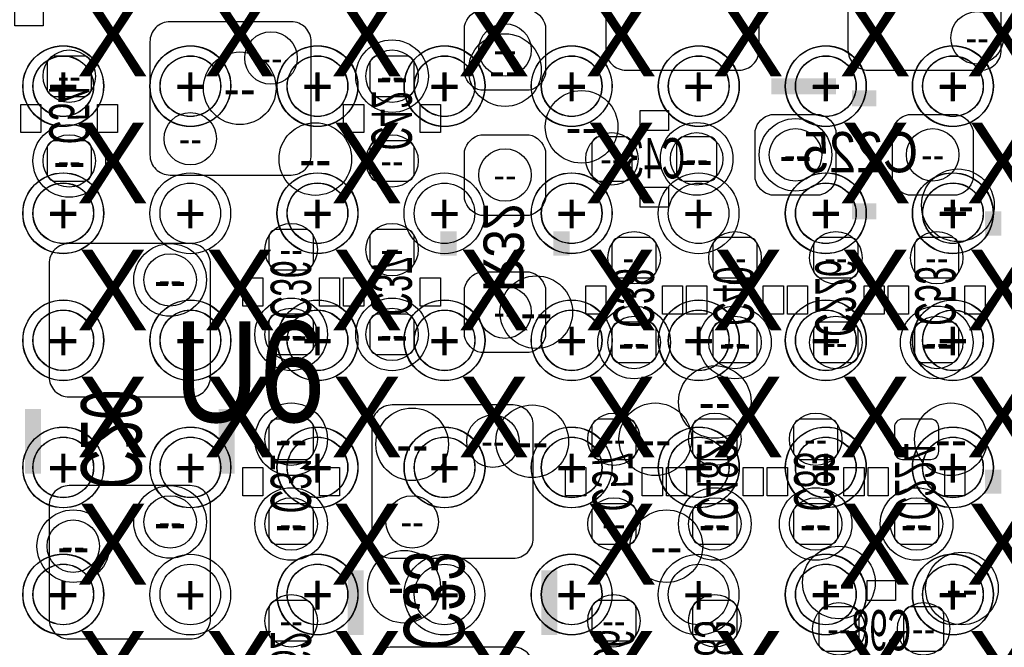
# Model space of a CAD drawing. Extents: x -22 to 398, y -34 to 263.
# Tile 27 of 39: x 34.56 to 40.75, y 20.63 to 24.58. Entities that reach past the tile are written whole.
import ezdxf
from ezdxf.enums import TextEntityAlignment as Align

# ---------------------------------------------------------------- set-up
doc = ezdxf.new("R2010")
doc.units = 0
for name, color, linetype in [('ASSY_BOT', 17, 'CONTINUOUS'), ('ASSY_TOP', 18, 'CONTINUOUS'), ('BOT', 16, 'CONTINUOUS'), ('DRILL', 12, 'CONTINUOUS'), ('SILK_BOT', 13, 'CONTINUOUS'), ('TOP', 15, 'CONTINUOUS')]:
    doc.layers.add(name, color=color, linetype=linetype)

# ---------------------------------------------------------------- blocks, each defined once
blk = doc.blocks.new('FIGURE_CIRCLE')
blk.add_circle((0, 0), 0.5)

msp = doc.modelspace()

# ---------------------------------------------------------------- linework, layer by layer
at = {"layer": 'BOT'}
for points in [[(38.246304, 25.15362), (38.246304, 24.39162, 0.414214), (38.373304, 24.26462), (39.084504, 24.26462, 0.414214), (39.211504, 24.39162), (39.211504, 25.15362, 0.414214), (39.084504, 25.28062), (38.373304, 25.28062, 0.414214)], [(39.770304, 25.15362), (39.770304, 24.39162, 0.414214), (39.897304, 24.26462), (40.608504, 24.26462, 0.414214), (40.735504, 24.39162), (40.735504, 25.15362, 0.414214), (40.608504, 25.28062), (39.897304, 25.28062, 0.414214)], [(37.865304, 24.54402), (37.865304, 24.23922, -0.294587), (37.763704, 24.13762), (37.458904, 24.13762, -0.294587), (37.357304, 24.23922), (37.357304, 24.54402, -0.294587), (37.458904, 24.64562), (37.763704, 24.64562, -0.294587)], [(35.503104, 23.60422), (36.265104, 23.60422, 0.414214), (36.392104, 23.73122), (36.392104, 24.44242, 0.414214), (36.265104, 24.56942), (35.503104, 24.56942, 0.414214), (35.376104, 24.44242), (35.376104, 23.73122, 0.414214)], [(34.957004, 24.09952, 0.414214), (35.007804, 24.15032), (35.007804, 24.30272, 0.414214), (34.957004, 24.35352), (34.779204, 24.35352, 0.414214), (34.728404, 24.30272), (34.728404, 24.15032, 0.414214), (34.779204, 24.09952)], [(36.989004, 24.09952, 0.414214), (37.039804, 24.15032), (37.039804, 24.30272, 0.414214), (36.989004, 24.35352), (36.811204, 24.35352, 0.414214), (36.760404, 24.30272), (36.760404, 24.15032, 0.414214), (36.811204, 24.09952)], [(39.592504, 23.47722), (39.287704, 23.47722, -0.294587), (39.186104, 23.57882), (39.186104, 23.88362, -0.294587), (39.287704, 23.98522), (39.592504, 23.98522, -0.294587), (39.694104, 23.88362), (39.694104, 23.57882, -0.294587)], [(40.456104, 23.47722), (40.151304, 23.47722, -0.294587), (40.049704, 23.57882), (40.049704, 23.88362, -0.294587), (40.151304, 23.98522), (40.456104, 23.98522, -0.294587), (40.557704, 23.88362), (40.557704, 23.57882, -0.294587)], [(34.957004, 23.56612, 0.414214), (35.007804, 23.61692), (35.007804, 23.76932, 0.414214), (34.957004, 23.82012), (34.779204, 23.82012, 0.414214), (34.728404, 23.76932), (34.728404, 23.61692, 0.414214), (34.779204, 23.56612)], [(36.811204, 23.82012, 0.414214), (36.760404, 23.76932), (36.760404, 23.61692, 0.414214), (36.811204, 23.56612), (36.989004, 23.56612, 0.414214), (37.039804, 23.61692), (37.039804, 23.76932, 0.414214), (36.989004, 23.82012)], [(37.865304, 23.75662), (37.865304, 23.45182, -0.294587), (37.763704, 23.35022), (37.458904, 23.35022, -0.294587), (37.357304, 23.45182), (37.357304, 23.75662, -0.294587), (37.458904, 23.85822), (37.763704, 23.85822, -0.294587)], [(38.411404, 23.79472, 0.414214), (38.360604, 23.84552), (38.208204, 23.84552, 0.414214), (38.157404, 23.79472), (38.157404, 23.61692, 0.414214), (38.208204, 23.56612), (38.360604, 23.56612, 0.414214), (38.411404, 23.61692)], [(38.690804, 23.61692, 0.414214), (38.741604, 23.56612), (38.894004, 23.56612, 0.414214), (38.944804, 23.61692), (38.944804, 23.79472, 0.414214), (38.894004, 23.84552), (38.741604, 23.84552, 0.414214), (38.690804, 23.79472)], [(36.354004, 23.00732, 0.414214), (36.404804, 23.05812), (36.404804, 23.21052, 0.414214), (36.354004, 23.26132), (36.176204, 23.26132, 0.414214), (36.125404, 23.21052), (36.125404, 23.05812, 0.414214), (36.176204, 23.00732)], [(36.989004, 23.00732, 0.414214), (37.039804, 23.05812), (37.039804, 23.21052, 0.414214), (36.989004, 23.26132), (36.811204, 23.26132, 0.414214), (36.760404, 23.21052), (36.760404, 23.05812, 0.414214), (36.811204, 23.00732)], [(38.513004, 22.95652, 0.414214), (38.563804, 23.00732), (38.563804, 23.15972, 0.414214), (38.513004, 23.21052), (38.335204, 23.21052, 0.414214), (38.284404, 23.15972), (38.284404, 23.00732, 0.414214), (38.335204, 22.95652)], [(39.148004, 22.95652, 0.414214), (39.198804, 23.00732), (39.198804, 23.15972, 0.414214), (39.148004, 23.21052), (38.970204, 23.21052, 0.414214), (38.919404, 23.15972), (38.919404, 23.00732, 0.414214), (38.970204, 22.95652)], [(39.783004, 22.95652, 0.414214), (39.833804, 23.00732), (39.833804, 23.15972, 0.414214), (39.783004, 23.21052), (39.605204, 23.21052, 0.414214), (39.554404, 23.15972), (39.554404, 23.00732, 0.414214), (39.605204, 22.95652)], [(40.418004, 22.95652, 0.414214), (40.468804, 23.00732), (40.468804, 23.15972, 0.414214), (40.418004, 23.21052), (40.240204, 23.21052, 0.414214), (40.189404, 23.15972), (40.189404, 23.00732, 0.414214), (40.240204, 22.95652)], [(35.630104, 23.17242), (34.868104, 23.17242, 0.414214), (34.741104, 23.04542), (34.741104, 22.33422, 0.414214), (34.868104, 22.20722), (35.630104, 22.20722, 0.414214), (35.757104, 22.33422), (35.757104, 23.04542, 0.414214)], [(37.865304, 22.89302), (37.865304, 22.58822, -0.294587), (37.763704, 22.48662), (37.458904, 22.48662, -0.294587), (37.357304, 22.58822), (37.357304, 22.89302, -0.294587), (37.458904, 22.99462), (37.763704, 22.99462, -0.294587)], [(36.176204, 22.72792, 0.414214), (36.125404, 22.67712), (36.125404, 22.52472, 0.414214), (36.176204, 22.47392), (36.354004, 22.47392, 0.414214), (36.404804, 22.52472), (36.404804, 22.67712, 0.414214), (36.354004, 22.72792)], [(36.811204, 22.72792, 0.414214), (36.760404, 22.67712), (36.760404, 22.52472, 0.414214), (36.811204, 22.47392), (36.989004, 22.47392, 0.414214), (37.039804, 22.52472), (37.039804, 22.67712, 0.414214), (36.989004, 22.72792)], [(38.335204, 22.67712, 0.414214), (38.284404, 22.62632), (38.284404, 22.47392, 0.414214), (38.335204, 22.42312), (38.513004, 22.42312, 0.414214), (38.563804, 22.47392), (38.563804, 22.62632, 0.414214), (38.513004, 22.67712)], [(38.970204, 22.67712, 0.414214), (38.919404, 22.62632), (38.919404, 22.47392, 0.414214), (38.970204, 22.42312), (39.148004, 22.42312, 0.414214), (39.198804, 22.47392), (39.198804, 22.62632, 0.414214), (39.148004, 22.67712)], [(39.605204, 22.67712, 0.414214), (39.554404, 22.62632), (39.554404, 22.47392, 0.414214), (39.605204, 22.42312), (39.783004, 22.42312, 0.414214), (39.833804, 22.47392), (39.833804, 22.62632, 0.414214), (39.783004, 22.67712)], [(40.418004, 22.42312, 0.414214), (40.468804, 22.47392), (40.468804, 22.62632, 0.414214), (40.418004, 22.67712), (40.240204, 22.67712, 0.414214), (40.189404, 22.62632), (40.189404, 22.47392, 0.414214), (40.240204, 22.42312)], [(37.662104, 22.15642), (36.900104, 22.15642, 0.414214), (36.773104, 22.02942), (36.773104, 21.31822, 0.414214), (36.900104, 21.19122), (37.662104, 21.19122, 0.414214), (37.789104, 21.31822), (37.789104, 22.02942, 0.414214)], [(36.354004, 21.81352, 0.414214), (36.404804, 21.86432), (36.404804, 22.01672, 0.414214), (36.354004, 22.06752), (36.176204, 22.06752, 0.414214), (36.125404, 22.01672), (36.125404, 21.86432, 0.414214), (36.176204, 21.81352)], [(38.386004, 21.81352, 0.414214), (38.436804, 21.86432), (38.436804, 22.01672, 0.414214), (38.386004, 22.06752), (38.208204, 22.06752, 0.414214), (38.157404, 22.01672), (38.157404, 21.86432, 0.414214), (38.208204, 21.81352)], [(39.021004, 21.81352, 0.414214), (39.071804, 21.86432), (39.071804, 22.01672, 0.414214), (39.021004, 22.06752), (38.843204, 22.06752, 0.414214), (38.792404, 22.01672), (38.792404, 21.86432, 0.414214), (38.843204, 21.81352)], [(39.656004, 21.81352, 0.414214), (39.706804, 21.86432), (39.706804, 22.01672, 0.414214), (39.656004, 22.06752), (39.478204, 22.06752, 0.414214), (39.427404, 22.01672), (39.427404, 21.86432, 0.414214), (39.478204, 21.81352)], [(40.291004, 21.81352, 0.414214), (40.341804, 21.86432), (40.341804, 22.01672, 0.414214), (40.291004, 22.06752), (40.113204, 22.06752, 0.414214), (40.062404, 22.01672), (40.062404, 21.86432, 0.414214), (40.113204, 21.81352)], [(35.630104, 21.64842), (34.868104, 21.64842, 0.414214), (34.741104, 21.52142), (34.741104, 20.81022, 0.414214), (34.868104, 20.68322), (35.630104, 20.68322, 0.414214), (35.757104, 20.81022), (35.757104, 21.52142, 0.414214)], [(36.176204, 21.53412, 0.414214), (36.125404, 21.48332), (36.125404, 21.33092, 0.414214), (36.176204, 21.28012), (36.354004, 21.28012, 0.414214), (36.404804, 21.33092), (36.404804, 21.48332, 0.414214), (36.354004, 21.53412)], [(38.208204, 21.53412, 0.414214), (38.157404, 21.48332), (38.157404, 21.33092, 0.414214), (38.208204, 21.28012), (38.386004, 21.28012, 0.414214), (38.436804, 21.33092), (38.436804, 21.48332, 0.414214), (38.386004, 21.53412)], [(38.843204, 21.53412, 0.414214), (38.792404, 21.48332), (38.792404, 21.33092, 0.414214), (38.843204, 21.28012), (39.021004, 21.28012, 0.414214), (39.071804, 21.33092), (39.071804, 21.48332, 0.414214), (39.021004, 21.53412)], [(39.478204, 21.53412, 0.414214), (39.427404, 21.48332), (39.427404, 21.33092, 0.414214), (39.478204, 21.28012), (39.656004, 21.28012, 0.414214), (39.706804, 21.33092), (39.706804, 21.48332, 0.414214), (39.656004, 21.53412)], [(40.113204, 21.53412, 0.414214), (40.062404, 21.48332), (40.062404, 21.33092, 0.414214), (40.113204, 21.28012), (40.291004, 21.28012, 0.414214), (40.341804, 21.33092), (40.341804, 21.48332, 0.414214), (40.291004, 21.53412)], [(36.354004, 20.67052, 0.414214), (36.404804, 20.72132), (36.404804, 20.87372, 0.414214), (36.354004, 20.92452), (36.176204, 20.92452, 0.414214), (36.125404, 20.87372), (36.125404, 20.72132, 0.414214), (36.176204, 20.67052)], [(38.386004, 20.67052, 0.414214), (38.436804, 20.72132), (38.436804, 20.87372, 0.414214), (38.386004, 20.92452), (38.208204, 20.92452, 0.414214), (38.157404, 20.87372), (38.157404, 20.72132, 0.414214), (38.208204, 20.67052)], [(39.021004, 20.67052, 0.414214), (39.071804, 20.72132), (39.071804, 20.87372, 0.414214), (39.021004, 20.92452), (38.843204, 20.92452, 0.414214), (38.792404, 20.87372), (38.792404, 20.72132, 0.414214), (38.843204, 20.67052)], [(39.840154, 20.83562, 0.414214), (39.789354, 20.88642), (39.636954, 20.88642, 0.414214), (39.586154, 20.83562), (39.586154, 20.65782, 0.414214), (39.636954, 20.60702), (39.789354, 20.60702, 0.414214), (39.840154, 20.65782)], [(40.119554, 20.65782, 0.414214), (40.170354, 20.60702), (40.322754, 20.60702, 0.414214), (40.373554, 20.65782), (40.373554, 20.83562, 0.414214), (40.322754, 20.88642), (40.170354, 20.88642, 0.414214), (40.119554, 20.83562)], [(37.662104, 20.63242), (36.900104, 20.63242, 0.414214), (36.773104, 20.50542), (36.773104, 19.79422, 0.414214), (36.900104, 19.66722), (37.662104, 19.66722, 0.414214), (37.789104, 19.79422), (37.789104, 20.50542, 0.414214)]]:
    msp.add_lwpolyline(points, format="xyb", close=True, dxfattribs=at)
at = {"layer": 'SILK_BOT'}
for points in [[(34.703004, 24.67102), (34.703004, 24.54402), (34.525204, 24.54402), (34.525204, 24.67102)], [(34.690304, 23.87092), (34.563304, 23.87092), (34.563304, 24.04872), (34.690304, 24.04872)], [(35.172904, 23.87092), (35.045904, 23.87092), (35.045904, 24.04872), (35.172904, 24.04872)], [(36.595304, 24.04872), (36.722304, 24.04872), (36.722304, 23.87092), (36.595304, 23.87092)], [(37.077904, 24.04872), (37.204904, 24.04872), (37.204904, 23.87092), (37.077904, 23.87092)], [(38.640004, 24.01062), (38.640004, 23.88362), (38.462204, 23.88362), (38.462204, 24.01062)], [(38.640004, 23.52802), (38.640004, 23.40102), (38.462204, 23.40102), (38.462204, 23.52802)], [(36.087304, 22.77872), (35.960304, 22.77872), (35.960304, 22.95652), (36.087304, 22.95652)], [(36.569904, 22.77872), (36.442904, 22.77872), (36.442904, 22.95652), (36.569904, 22.95652)], [(36.722304, 22.77872), (36.595304, 22.77872), (36.595304, 22.95652), (36.722304, 22.95652)], [(37.204904, 22.77872), (37.077904, 22.77872), (37.077904, 22.95652), (37.204904, 22.95652)], [(38.246304, 22.72792), (38.119304, 22.72792), (38.119304, 22.90572), (38.246304, 22.90572)], [(38.728904, 22.72792), (38.601904, 22.72792), (38.601904, 22.90572), (38.728904, 22.90572)], [(38.881304, 22.72792), (38.754304, 22.72792), (38.754304, 22.90572), (38.881304, 22.90572)], [(39.363904, 22.72792), (39.236904, 22.72792), (39.236904, 22.90572), (39.363904, 22.90572)], [(39.389304, 22.90572), (39.516304, 22.90572), (39.516304, 22.72792), (39.389304, 22.72792)], [(39.871904, 22.90572), (39.998904, 22.90572), (39.998904, 22.72792), (39.871904, 22.72792)], [(40.151304, 22.72792), (40.024304, 22.72792), (40.024304, 22.90572), (40.151304, 22.90572)], [(40.633904, 22.72792), (40.506904, 22.72792), (40.506904, 22.90572), (40.633904, 22.90572)], [(35.960304, 21.76272), (36.087304, 21.76272), (36.087304, 21.58492), (35.960304, 21.58492)], [(36.442904, 21.76272), (36.569904, 21.76272), (36.569904, 21.58492), (36.442904, 21.58492)], [(37.992304, 21.76272), (38.119304, 21.76272), (38.119304, 21.58492), (37.992304, 21.58492)], [(38.474904, 21.76272), (38.601904, 21.76272), (38.601904, 21.58492), (38.474904, 21.58492)], [(38.627304, 21.76272), (38.754304, 21.76272), (38.754304, 21.58492), (38.627304, 21.58492)], [(39.109904, 21.76272), (39.236904, 21.76272), (39.236904, 21.58492), (39.109904, 21.58492)], [(39.262304, 21.76272), (39.389304, 21.76272), (39.389304, 21.58492), (39.262304, 21.58492)], [(39.744904, 21.76272), (39.871904, 21.76272), (39.871904, 21.58492), (39.744904, 21.58492)], [(39.897304, 21.76272), (40.024304, 21.76272), (40.024304, 21.58492), (39.897304, 21.58492)], [(40.379904, 21.76272), (40.506904, 21.76272), (40.506904, 21.58492), (40.379904, 21.58492)], [(40.068754, 21.05152), (40.068754, 20.92452), (39.890954, 20.92452), (39.890954, 21.05152)]]:
    msp.add_lwpolyline(points, close=True, dxfattribs=at)
at = {"layer": 'SILK_BOT', "const_width": 0.1016}
for points in [[(39.694104, 24.16302), (39.287704, 24.16302)], [(39.948104, 24.08682), (39.795704, 24.08682)], [(39.948104, 23.37562), (39.795704, 23.37562)], [(40.684704, 23.22322), (40.684704, 23.37562)], [(37.255704, 23.24862), (37.255704, 23.09622)], [(37.966904, 23.24862), (37.966904, 23.09622)], [(34.639504, 21.72462), (34.639504, 22.13102)], [(35.858704, 21.72462), (35.858704, 22.13102)], [(40.684704, 21.75002), (40.684704, 21.59762)], [(36.671504, 20.70862), (36.671504, 21.11502)], [(37.890704, 20.70862), (37.890704, 21.11502)]]:
    msp.add_lwpolyline(points, dxfattribs=at)
at = {"layer": 'TOP'}
for centre in [(34.830004, 24.162766), (35.630104, 24.162766), (36.430204, 24.162766), (37.23005, 24.162766), (38.03015, 24.162766), (38.829996, 24.162766), (39.630096, 24.162766), (40.430196, 24.162766), (34.830004, 23.36292), (35.630104, 23.36292), (36.430204, 23.36292), (37.23005, 23.36292), (38.03015, 23.36292), (38.829996, 23.36292), (39.630096, 23.36292), (40.430196, 23.36292), (34.830004, 22.56282), (35.630104, 22.56282), (36.430204, 22.56282), (37.23005, 22.56282), (38.03015, 22.56282), (38.829996, 22.56282), (39.630096, 22.56282), (40.430196, 22.56282), (34.830004, 21.76272), (35.630104, 21.76272), (36.430204, 21.76272), (37.23005, 21.76272), (38.03015, 21.76272), (38.829996, 21.76272), (39.630096, 21.76272), (40.430196, 21.76272), (34.830004, 20.962874), (35.630104, 20.962874), (36.430204, 20.962874), (37.23005, 20.962874), (38.03015, 20.962874), (38.829996, 20.962874), (39.630096, 20.962874), (40.430196, 20.962874)]:
    msp.add_circle(centre, 0.1905, dxfattribs=at)

# ---------------------------------------------------------------- block references
at = {"layer": 'DRILL'}
for p, xscale, yscale in [((40.583104, 24.46782), 0.3302, 0.3302), ((37.611304, 24.39162), 0.3302, 0.3302), ((36.138104, 24.34082), 0.3302, 0.3302), ((37.611304, 24.26462), 0.4572, 0.4572), ((36.900104, 24.22652), 0.4572, 0.4572), ((34.830004, 24.162766), 0.508, 0.508), ((34.831274, 24.164036), 0.508, 0.508), ((34.868104, 24.22652), 0.3302, 0.3302), ((35.630104, 24.162766), 0.508, 0.508), ((35.631374, 24.164036), 0.508, 0.508), ((35.941254, 24.15032), 0.4572, 0.4572), ((36.42995, 24.162766), 0.508, 0.508), ((36.431474, 24.164036), 0.508, 0.508), ((36.900104, 24.22652), 0.3302, 0.3302), ((37.23005, 24.162766), 0.508, 0.508), ((37.231574, 24.164036), 0.508, 0.508), ((38.03015, 24.162766), 0.508, 0.508), ((38.031674, 24.164036), 0.508, 0.508), ((38.829996, 24.162766), 0.508, 0.508), ((38.831774, 24.164036), 0.508, 0.508), ((39.629842, 24.162766), 0.508, 0.508), ((39.631874, 24.164036), 0.508, 0.508), ((40.429942, 24.162766), 0.508, 0.508), ((40.431974, 24.164036), 0.508, 0.508), ((34.831274, 24.164036), 0.381, 0.381), ((35.631374, 24.164036), 0.381, 0.381), ((36.431474, 24.164036), 0.381, 0.381), ((37.231574, 24.164036), 0.381, 0.381), ((38.031674, 24.164036), 0.381, 0.381), ((38.831774, 24.164036), 0.381, 0.381), ((39.631874, 24.164036), 0.381, 0.381), ((40.431974, 24.164036), 0.381, 0.381), ((38.09365, 23.90775), 0.4572, 0.4572), ((35.630104, 23.83282), 0.3302, 0.3302), ((36.41725, 23.70455), 0.4572, 0.4572), ((38.817804, 23.70582), 0.4572, 0.4572), ((39.440104, 23.73122), 0.4572, 0.4572), ((34.868104, 23.69312), 0.4572, 0.4572), ((38.284404, 23.70582), 0.3302, 0.3302), ((38.817804, 23.70582), 0.3302, 0.3302), ((39.440104, 23.73122), 0.3302, 0.3302), ((40.303704, 23.73122), 0.3302, 0.3302), ((34.868104, 23.69312), 0.3302, 0.3302), ((36.900104, 23.69312), 0.3302, 0.3302), ((37.611304, 23.60422), 0.3302, 0.3302), ((34.830004, 23.36292), 0.508, 0.508), ((34.831274, 23.363936), 0.508, 0.508), ((35.630104, 23.36292), 0.508, 0.508), ((36.42995, 23.36292), 0.508, 0.508), ((36.431474, 23.363936), 0.508, 0.508), ((37.23005, 23.36292), 0.508, 0.508), ((38.03015, 23.36292), 0.508, 0.508), ((38.031674, 23.363936), 0.508, 0.508), ((38.829996, 23.36292), 0.508, 0.508), ((39.629842, 23.36292), 0.508, 0.508), ((39.631874, 23.363936), 0.508, 0.508), ((40.429942, 23.36292), 0.508, 0.508), ((40.431974, 23.363936), 0.508, 0.508), ((40.462454, 23.41372), 0.4572, 0.4572), ((34.831274, 23.363936), 0.381, 0.381), ((36.431474, 23.363936), 0.381, 0.381), ((38.031674, 23.363936), 0.381, 0.381), ((39.631874, 23.363936), 0.381, 0.381), ((40.431974, 23.363936), 0.381, 0.381), ((35.630104, 23.36292), 0.381, 0.381), ((36.265104, 23.13432), 0.3302, 0.3302), ((36.900104, 23.13432), 0.3302, 0.3302), ((38.424104, 23.08352), 0.3302, 0.3302), ((39.059104, 23.08352), 0.3302, 0.3302), ((39.694104, 23.08352), 0.3302, 0.3302), ((40.329104, 23.08352), 0.3302, 0.3302), ((35.503104, 22.94382), 0.4572, 0.4572), ((35.503104, 22.94382), 0.3302, 0.3302), ((37.808154, 22.74062), 0.4572, 0.4572), ((37.611304, 22.74062), 0.3302, 0.3302), ((34.830004, 22.562566), 0.508, 0.508), ((34.831274, 22.563836), 0.508, 0.508), ((35.630104, 22.562566), 0.508, 0.508), ((35.631374, 22.563836), 0.508, 0.508), ((36.265104, 22.60092), 0.4572, 0.4572), ((36.42995, 22.562566), 0.508, 0.508), ((36.431474, 22.563836), 0.508, 0.508), ((36.900104, 22.60092), 0.4572, 0.4572), ((37.23005, 22.562566), 0.508, 0.508), ((37.231574, 22.563836), 0.508, 0.508), ((38.03015, 22.562566), 0.508, 0.508), ((38.031674, 22.563836), 0.508, 0.508), ((38.829996, 22.562566), 0.508, 0.508), ((38.831774, 22.563836), 0.508, 0.508), ((39.629842, 22.562566), 0.508, 0.508), ((39.631874, 22.563836), 0.508, 0.508), ((40.429942, 22.562566), 0.508, 0.508), ((40.431974, 22.563836), 0.508, 0.508), ((34.831274, 22.563836), 0.381, 0.381), ((35.631374, 22.563836), 0.381, 0.381), ((36.265104, 22.60092), 0.3302, 0.3302), ((36.431474, 22.563836), 0.381, 0.381), ((36.900104, 22.60092), 0.3302, 0.3302), ((37.231574, 22.563836), 0.381, 0.381), ((38.031674, 22.563836), 0.381, 0.381), ((38.424104, 22.55012), 0.4572, 0.4572), ((38.831774, 22.563836), 0.381, 0.381), ((39.059104, 22.55012), 0.4572, 0.4572), ((39.631874, 22.563836), 0.381, 0.381), ((40.329104, 22.55012), 0.4572, 0.4572), ((40.431974, 22.563836), 0.381, 0.381), ((38.424104, 22.55012), 0.3302, 0.3302), ((39.059104, 22.55012), 0.3302, 0.3302), ((39.694104, 22.55012), 0.3302, 0.3302), ((40.329104, 22.55012), 0.3302, 0.3302), ((38.932104, 22.17547), 0.4572, 0.4572), ((36.265104, 21.94052), 0.4572, 0.4572), ((37.027104, 21.90877), 0.4572, 0.4572), ((37.782754, 21.92782), 0.4572, 0.4572), ((38.557454, 21.94052), 0.4572, 0.4572), ((40.418004, 21.94052), 0.4572, 0.4572), ((36.265104, 21.94052), 0.3302, 0.3302), ((37.535104, 21.92782), 0.3302, 0.3302), ((38.297104, 21.94052), 0.3302, 0.3302), ((38.932104, 21.94052), 0.3302, 0.3302), ((39.567104, 21.94052), 0.3302, 0.3302), ((34.830004, 21.76272), 0.508, 0.508), ((34.831274, 21.763736), 0.508, 0.508), ((35.630104, 21.76272), 0.508, 0.508), ((35.631374, 21.763736), 0.508, 0.508), ((36.42995, 21.76272), 0.508, 0.508), ((36.431474, 21.763736), 0.508, 0.508), ((37.23005, 21.76272), 0.508, 0.508), ((37.231574, 21.763736), 0.508, 0.508), ((38.03015, 21.76272), 0.508, 0.508), ((38.031674, 21.763736), 0.508, 0.508), ((38.829996, 21.76272), 0.508, 0.508), ((38.831774, 21.763736), 0.508, 0.508), ((39.629842, 21.76272), 0.508, 0.508), ((39.631874, 21.763736), 0.508, 0.508), ((40.429942, 21.76272), 0.508, 0.508), ((40.431974, 21.763736), 0.508, 0.508), ((34.831274, 21.763736), 0.381, 0.381), ((35.631374, 21.763736), 0.381, 0.381), ((36.431474, 21.763736), 0.381, 0.381), ((37.231574, 21.763736), 0.381, 0.381), ((38.031674, 21.763736), 0.381, 0.381), ((38.831774, 21.763736), 0.381, 0.381), ((39.631874, 21.763736), 0.381, 0.381), ((40.431974, 21.763736), 0.381, 0.381), ((35.503104, 21.41982), 0.4572, 0.4572), ((36.265104, 21.40712), 0.4572, 0.4572), ((38.932104, 21.40712), 0.4572, 0.4572), ((39.567104, 21.40712), 0.4572, 0.4572), ((40.202104, 21.40712), 0.4572, 0.4572), ((35.503104, 21.41982), 0.3302, 0.3302), ((36.265104, 21.40712), 0.3302, 0.3302), ((37.027104, 21.41982), 0.3302, 0.3302), ((38.297104, 21.40712), 0.3302, 0.3302), ((38.932104, 21.40712), 0.3302, 0.3302), ((39.567104, 21.40712), 0.3302, 0.3302), ((40.202104, 21.40712), 0.3302, 0.3302), ((34.893504, 21.26742), 0.4572, 0.4572), ((38.627304, 21.26742), 0.4572, 0.4572), ((34.893504, 21.26742), 0.3302, 0.3302), ((39.713154, 21.03882), 0.4572, 0.4572), ((34.830004, 20.96262), 0.508, 0.508), ((34.831274, 20.963636), 0.508, 0.508), ((35.630104, 20.96262), 0.508, 0.508), ((36.42995, 20.96262), 0.508, 0.508), ((36.431474, 20.963636), 0.508, 0.508), ((36.97605, 21.01215), 0.4572, 0.4572), ((37.23005, 20.96262), 0.508, 0.508), ((38.03015, 20.96262), 0.508, 0.508), ((38.031674, 20.963636), 0.508, 0.508), ((38.829996, 20.96262), 0.508, 0.508), ((39.629842, 20.96262), 0.508, 0.508), ((39.631874, 20.963636), 0.508, 0.508), ((40.429942, 20.96262), 0.508, 0.508), ((40.431974, 20.963636), 0.508, 0.508), ((40.487854, 21.00072), 0.4572, 0.4572), ((34.831274, 20.963636), 0.381, 0.381), ((36.431474, 20.963636), 0.381, 0.381), ((38.031674, 20.963636), 0.381, 0.381), ((39.631874, 20.963636), 0.381, 0.381), ((40.431974, 20.963636), 0.381, 0.381), ((36.265104, 20.79752), 0.3302, 0.3302), ((38.297104, 20.79752), 0.3302, 0.3302), ((38.932104, 20.79752), 0.3302, 0.3302), ((39.713154, 20.74672), 0.3302, 0.3302), ((40.246554, 20.74672), 0.3302, 0.3302)]:
    msp.add_blockref('FIGURE_CIRCLE', p, dxfattribs=dict(at, xscale=xscale, yscale=yscale))

# ---------------------------------------------------------------- texts
at = {"layer": 'ASSY_BOT', "text_generation_flag": 2}
for s, height, width, p in [('C54', 0.254, 0.6, (34.741104, 23.98522)), ('C42', 0.254, 0.6, (36.771072, 23.94712)), ('R32', 0.254, 0.9, (37.475922, 23.14702)), ('C37', 0.254, 0.6, (36.771072, 22.90572)), ('C226', 0.254, 0.6, (39.565072, 22.82952)), ('C36', 0.254, 0.6, (36.136072, 22.88032)), ('C38', 0.254, 0.6, (38.295072, 22.82952)), ('C40', 0.254, 0.6, (38.923722, 22.84222)), ('C53', 0.254, 0.6, (40.193722, 22.84222)), ('C20', 0.381, 0.666667, (34.942272, 21.94052)), ('C482', 0.254, 0.6, (38.822122, 21.67382)), ('C224', 0.254, 0.6, (40.066722, 21.67382)), ('C31', 0.254, 0.6, (36.136072, 21.66112)), ('C57', 0.254, 0.6, (38.161722, 21.67382)), ('C83', 0.254, 0.6, (39.431722, 21.67382)), ('C33', 0.381, 0.666667, (36.974272, 20.92452)), ('C483', 0.254, 0.6, (38.805104, 20.55622)), ('C62', 0.254, 0.6, (36.136072, 20.54352)), ('C56', 0.254, 0.6, (38.170104, 20.55622))]:
    msp.add_text(s, height=height, rotation=270, dxfattribs=dict(at, width=width)).set_placement(p, align=Align.CENTER)
for s, width, p in [('C225', 0.9, (39.846504, 23.620984)), ('C43', 0.6, (38.557454, 23.582884)), ('C98', 0.6, (39.979854, 20.611338))]:
    msp.add_text(s, height=0.254, dxfattribs=dict(at, width=width)).set_placement(p, align=Align.CENTER)
at = {"layer": 'ASSY_TOP', "width": 0.8784}
msp.add_text('U6', height=0.635, dxfattribs=at).set_placement((36.00323, 22.04847), align=Align.CENTER)
at = {"layer": 'DRILL'}
for s, height, p in [('X', 0.508, (35.141154, 24.48052)), ('X', 0.508, (35.941254, 24.48052)), ('X', 0.508, (36.741354, 24.48052)), ('X', 0.508, (37.541454, 24.48052)), ('X', 0.508, (38.341554, 24.48052)), ('X', 0.508, (39.141654, 24.48052)), ('X', 0.508, (39.941754, 24.48052)), ('X', 0.508, (40.741854, 24.48052)), ('--', 0.1651, (40.583104, 24.46782)), ('--', 0.1651, (37.611304, 24.39162)), ('--', 0.1651, (36.138104, 24.34082)), ('+', 0.254, (34.830004, 24.162766)), ('+', 0.254, (34.831274, 24.164036)), ('+', 0.254, (35.630104, 24.162766)), ('+', 0.254, (35.631374, 24.164036)), ('+', 0.254, (36.42995, 24.162766)), ('+', 0.254, (36.431474, 24.164036)), ('+', 0.254, (37.23005, 24.162766)), ('+', 0.254, (37.231574, 24.164036)), ('--', 0.2286, (37.611304, 24.26462)), ('+', 0.254, (38.03015, 24.162766)), ('+', 0.254, (38.031674, 24.164036)), ('+', 0.254, (38.829996, 24.162766)), ('+', 0.254, (38.831774, 24.164036)), ('+', 0.254, (39.629842, 24.162766)), ('+', 0.254, (39.631874, 24.164036)), ('+', 0.254, (40.429942, 24.162766)), ('+', 0.254, (40.431974, 24.164036)), ('+', 0.1905, (34.831274, 24.164036)), ('--', 0.1651, (34.868104, 24.22652)), ('+', 0.1905, (35.631374, 24.164036)), ('+', 0.1905, (36.431474, 24.164036)), ('--', 0.2286, (36.900104, 24.22652)), ('--', 0.1651, (36.900104, 24.22652)), ('+', 0.1905, (37.231574, 24.164036)), ('+', 0.1905, (38.031674, 24.164036)), ('+', 0.1905, (38.831774, 24.164036)), ('+', 0.1905, (39.631874, 24.164036)), ('+', 0.1905, (40.431974, 24.164036)), ('--', 0.2286, (35.941254, 24.15032)), ('X', 0.508, (35.141154, 23.68042)), ('X', 0.508, (36.741354, 23.68042)), ('X', 0.508, (38.341554, 23.68042)), ('X', 0.508, (39.941754, 23.68042)), ('X', 0.508, (40.741854, 23.68042)), ('--', 0.2286, (38.09365, 23.90775)), ('--', 0.1651, (35.630104, 23.83282)), ('--', 0.1651, (34.868104, 23.69312)), ('--', 0.2286, (36.41725, 23.70455)), ('--', 0.1651, (36.900104, 23.69312)), ('--', 0.1651, (38.284404, 23.70582)), ('--', 0.2286, (38.817804, 23.70582)), ('--', 0.1651, (38.817804, 23.70582)), ('--', 0.2286, (39.440104, 23.73122)), ('--', 0.1651, (39.440104, 23.73122)), ('--', 0.1651, (40.303704, 23.73122)), ('--', 0.2286, (34.868104, 23.69312)), ('--', 0.1651, (37.611304, 23.60422)), ('+', 0.254, (34.830004, 23.36292)), ('+', 0.254, (34.831274, 23.363936)), ('+', 0.1905, (34.831274, 23.363936)), ('+', 0.254, (35.630104, 23.36292)), ('+', 0.254, (36.42995, 23.36292)), ('+', 0.254, (36.431474, 23.363936)), ('+', 0.1905, (36.431474, 23.363936)), ('+', 0.254, (37.23005, 23.36292)), ('+', 0.254, (38.03015, 23.36292)), ('+', 0.254, (38.031674, 23.363936)), ('+', 0.1905, (38.031674, 23.363936)), ('+', 0.254, (38.829996, 23.36292)), ('+', 0.254, (39.629842, 23.36292)), ('+', 0.254, (39.631874, 23.363936)), ('+', 0.1905, (39.631874, 23.363936)), ('+', 0.254, (40.429942, 23.36292)), ('+', 0.254, (40.431974, 23.363936)), ('+', 0.1905, (40.431974, 23.363936)), ('+', 0.1905, (35.630104, 23.36292)), ('--', 0.2286, (40.462454, 23.41372)), ('X', 0.508, (35.141154, 22.88032)), ('X', 0.508, (35.941254, 22.88032)), ('--', 0.1651, (36.265104, 23.13432)), ('X', 0.508, (36.741354, 22.88032)), ('--', 0.1651, (36.900104, 23.13432)), ('X', 0.508, (37.541454, 22.88032)), ('X', 0.508, (38.341554, 22.88032)), ('X', 0.508, (39.141654, 22.88032)), ('X', 0.508, (39.941754, 22.88032)), ('X', 0.508, (40.741854, 22.88032)), ('--', 0.1651, (38.424104, 23.08352)), ('--', 0.1651, (39.059104, 23.08352)), ('--', 0.1651, (39.694104, 23.08352)), ('--', 0.1651, (40.329104, 23.08352)), ('--', 0.2286, (35.503104, 22.94382)), ('--', 0.1651, (35.503104, 22.94382)), ('--', 0.1651, (37.611304, 22.74062)), ('--', 0.2286, (37.808154, 22.74062)), ('+', 0.254, (34.830004, 22.562566)), ('+', 0.254, (34.831274, 22.563836)), ('+', 0.1905, (34.831274, 22.563836)), ('+', 0.254, (35.630104, 22.562566)), ('+', 0.254, (35.631374, 22.563836)), ('+', 0.1905, (35.631374, 22.563836)), ('+', 0.254, (36.42995, 22.562566)), ('+', 0.254, (36.431474, 22.563836)), ('+', 0.1905, (36.431474, 22.563836)), ('+', 0.254, (37.23005, 22.562566)), ('+', 0.254, (37.231574, 22.563836)), ('+', 0.1905, (37.231574, 22.563836)), ('+', 0.254, (38.03015, 22.562566)), ('+', 0.254, (38.031674, 22.563836)), ('+', 0.1905, (38.031674, 22.563836)), ('+', 0.254, (38.829996, 22.562566)), ('+', 0.254, (38.831774, 22.563836)), ('+', 0.1905, (38.831774, 22.563836)), ('+', 0.254, (39.629842, 22.562566)), ('+', 0.254, (39.631874, 22.563836)), ('+', 0.1905, (39.631874, 22.563836)), ('+', 0.254, (40.429942, 22.562566)), ('+', 0.254, (40.431974, 22.563836)), ('+', 0.1905, (40.431974, 22.563836)), ('--', 0.2286, (36.265104, 22.60092)), ('--', 0.1651, (36.265104, 22.60092)), ('--', 0.2286, (36.900104, 22.60092)), ('--', 0.1651, (36.900104, 22.60092)), ('--', 0.2286, (38.424104, 22.55012)), ('--', 0.1651, (38.424104, 22.55012)), ('--', 0.2286, (39.059104, 22.55012)), ('--', 0.1651, (39.059104, 22.55012)), ('--', 0.1651, (39.694104, 22.55012)), ('--', 0.2286, (40.329104, 22.55012)), ('--', 0.1651, (40.329104, 22.55012)), ('X', 0.508, (35.141154, 22.08022)), ('X', 0.508, (35.941254, 22.08022)), ('X', 0.508, (36.741354, 22.08022)), ('X', 0.508, (37.541454, 22.08022)), ('X', 0.508, (38.341554, 22.08022)), ('X', 0.508, (39.141654, 22.08022)), ('X', 0.508, (39.941754, 22.08022)), ('X', 0.508, (40.741854, 22.08022)), ('--', 0.2286, (38.932104, 22.17547)), ('--', 0.2286, (36.265104, 21.94052)), ('--', 0.1651, (36.265104, 21.94052)), ('--', 0.2286, (37.027104, 21.90877)), ('--', 0.1651, (37.535104, 21.92782)), ('--', 0.2286, (37.782754, 21.92782)), ('--', 0.1651, (38.297104, 21.94052)), ('--', 0.2286, (38.557454, 21.94052)), ('--', 0.1651, (38.932104, 21.94052)), ('--', 0.1651, (39.567104, 21.94052)), ('--', 0.2286, (40.418004, 21.94052)), ('+', 0.254, (34.830004, 21.76272)), ('+', 0.254, (34.831274, 21.763736)), ('+', 0.1905, (34.831274, 21.763736)), ('+', 0.254, (35.630104, 21.76272)), ('+', 0.254, (35.631374, 21.763736)), ('+', 0.1905, (35.631374, 21.763736)), ('+', 0.254, (36.42995, 21.76272)), ('+', 0.254, (36.431474, 21.763736)), ('+', 0.1905, (36.431474, 21.763736)), ('+', 0.254, (37.23005, 21.76272)), ('+', 0.254, (37.231574, 21.763736)), ('+', 0.1905, (37.231574, 21.763736)), ('+', 0.254, (38.03015, 21.76272)), ('+', 0.254, (38.031674, 21.763736)), ('+', 0.1905, (38.031674, 21.763736)), ('+', 0.254, (38.829996, 21.76272)), ('+', 0.254, (38.831774, 21.763736)), ('+', 0.1905, (38.831774, 21.763736)), ('+', 0.254, (39.629842, 21.76272)), ('+', 0.254, (39.631874, 21.763736)), ('+', 0.1905, (39.631874, 21.763736)), ('+', 0.254, (40.429942, 21.76272)), ('+', 0.254, (40.431974, 21.763736)), ('+', 0.1905, (40.431974, 21.763736)), ('X', 0.508, (35.141154, 21.28012)), ('X', 0.508, (36.741354, 21.28012)), ('X', 0.508, (38.341554, 21.28012)), ('X', 0.508, (39.941754, 21.28012)), ('X', 0.508, (40.741854, 21.28012)), ('--', 0.2286, (35.503104, 21.41982)), ('--', 0.1651, (35.503104, 21.41982)), ('--', 0.2286, (36.265104, 21.40712)), ('--', 0.1651, (36.265104, 21.40712)), ('--', 0.1651, (37.027104, 21.41982)), ('--', 0.1651, (38.297104, 21.40712)), ('--', 0.2286, (38.932104, 21.40712)), ('--', 0.1651, (38.932104, 21.40712)), ('--', 0.2286, (39.567104, 21.40712)), ('--', 0.1651, (39.567104, 21.40712)), ('--', 0.2286, (40.202104, 21.40712)), ('--', 0.1651, (40.202104, 21.40712)), ('--', 0.2286, (34.893504, 21.26742)), ('--', 0.1651, (34.893504, 21.26742)), ('--', 0.2286, (38.627304, 21.26742)), ('+', 0.254, (34.830004, 20.96262)), ('+', 0.254, (34.831274, 20.963636)), ('+', 0.1905, (34.831274, 20.963636)), ('+', 0.254, (35.630104, 20.96262)), ('+', 0.254, (36.42995, 20.96262)), ('+', 0.254, (36.431474, 20.963636)), ('+', 0.1905, (36.431474, 20.963636)), ('+', 0.254, (37.23005, 20.96262)), ('+', 0.254, (38.03015, 20.96262)), ('+', 0.254, (38.031674, 20.963636)), ('+', 0.1905, (38.031674, 20.963636)), ('+', 0.254, (38.829996, 20.96262)), ('+', 0.254, (39.629842, 20.96262)), ('+', 0.254, (39.631874, 20.963636)), ('+', 0.1905, (39.631874, 20.963636)), ('--', 0.2286, (39.713154, 21.03882)), ('+', 0.254, (40.429942, 20.96262)), ('+', 0.254, (40.431974, 20.963636)), ('+', 0.1905, (40.431974, 20.963636)), ('--', 0.2286, (36.97605, 21.01215)), ('--', 0.2286, (40.487854, 21.00072)), ('--', 0.1651, (36.265104, 20.79752)), ('--', 0.1651, (38.297104, 20.79752)), ('--', 0.1651, (38.932104, 20.79752)), ('X', 0.508, (35.141154, 20.48002)), ('X', 0.508, (35.941254, 20.48002)), ('X', 0.508, (36.741354, 20.48002)), ('X', 0.508, (37.541454, 20.48002)), ('X', 0.508, (38.341554, 20.48002)), ('X', 0.508, (39.141654, 20.48002)), ('--', 0.1651, (39.713154, 20.74672)), ('X', 0.508, (39.941754, 20.48002)), ('--', 0.1651, (40.246554, 20.74672)), ('X', 0.508, (40.741854, 20.48002))]:
    msp.add_text(s, height=height, dxfattribs=at).set_placement(p, align=Align.MIDDLE_CENTER)

doc.saveas('drawing.dxf')
